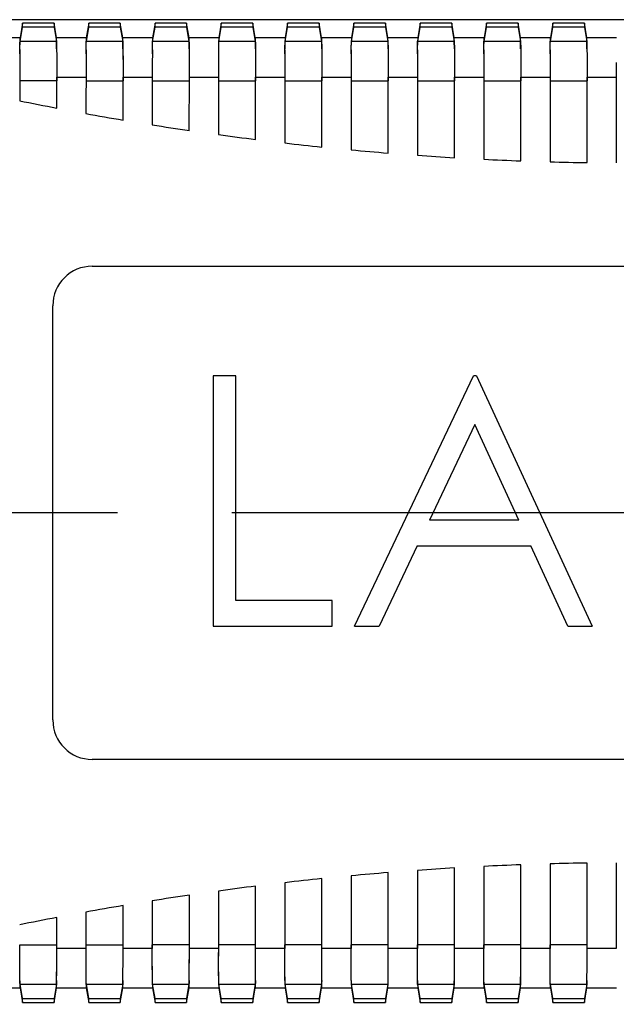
# Model space of a CAD drawing. Header units: millimetres. Extents: x 0 to 210, y 0 to 297.
# Tile 5 of 18: x 69 to 76, y 143 to 156. Entities that reach past the tile are written whole.
import ezdxf
from ezdxf.enums import TextEntityAlignment as Align

# ---------------------------------------------------------------- set-up
doc = ezdxf.new("R2010")
doc.units = ezdxf.units.MM
doc.header["$LTSCALE"] = 19.36
doc.linetypes.add('CENTER', pattern=[0.6, 0.375, -0.075, 0.075, -0.075])
doc.layers.get('0').update_dxf_attribs({"linetype": 'CONTINUOUS'})
doc.layers.add('Z_AXIS', color=7, linetype='CONTINUOUS')
doc.layers.add('Z_DIM_2D', color=7, linetype='CONTINUOUS')
doc.styles.add('TEXTSTYLE_3', font='tridonic-metric-print-light.otf')
doc.styles.add('TEXTSTYLE_4', font='gdt', dxfattribs={"width": 0.7})
doc.dimstyles.new('DIMSTYLE_1', dxfattribs={"dimtxt": 2.2, "dimasz": 3.5, "dimexe": 1.5, "dimexo": 0, "dimgap": 0.55, "dimtad": 1, "dimdec": 1, "dimlfac": 4, "dimdsep": 46, "dimtxsty": 'TEXTSTYLE_3', "dimblk": '_FILLED', "dimblk1": '_FILLED', "dimblk2": '_FILLED', "dimcen": 0.09, "dimclrt": 5, "dimadec": 4, "dimazin": 2, "dimtol": 1, "dimtp": 0.5, "dimtm": 0.5, "dimtfac": 1, "dimtdec": 1, "dimtofl": 0, "dimtmove": 0, "dimatfit": 3, "dimldrblk": '_FILLED', "dimfxl": 0, "dimtolj": 1, "dimarcsym": 0})
doc.dimstyles.new('DIMSTYLE_2', dxfattribs={"dimtxt": 2.2, "dimasz": 3.5, "dimexe": 1.5, "dimexo": 0, "dimgap": 0.55, "dimtad": 1, "dimdec": 1, "dimlfac": 4, "dimdsep": 46, "dimtxsty": 'TEXTSTYLE_3', "dimblk": '_FILLED', "dimblk1": '_FILLED', "dimblk2": '_FILLED', "dimcen": 0.09, "dimclrt": 5, "dimadec": 4, "dimazin": 2, "dimtp": 0.2, "dimtm": 0.2, "dimtfac": 1, "dimtdec": 1, "dimtofl": 0, "dimtmove": 0, "dimatfit": 3, "dimldrblk": '_FILLED', "dimfxl": 0, "dimtolj": 1, "dimarcsym": 0})

# ---------------------------------------------------------------- blocks, each defined once
blk = doc.blocks.new('*D2')
at = {"layer": 'Z_DIM_2D', "color": 2, "linetype": 'Continuous', "transparency": 16777216}
for p, q in [((61.961, 149.335), (61.961, 134.992)), ((90.961, 149.335), (90.961, 134.992)), ((61.961, 136.492), (76.461, 136.492)), ((90.961, 136.492), (76.461, 136.492))]:
    blk.add_line(p, q, dxfattribs=at)
at = {"layer": 'Z_DIM_2D', "color": 5, "linetype": 'Continuous', "transparency": 16777216}
for s, height, style, p in [('116', 2.2, 'TEXTSTYLE_3', (74.16, 137.042)), ('`', 1.54, 'TEXTSTYLE_4', (77.106, 137.372)), ('0.5', 1.54, 'TEXTSTYLE_3', (79.407, 137.372))]:
    blk.add_text(s, height=height, dxfattribs=dict(at, style=style)).set_placement(p, align=Align.CENTER)
blk = doc.blocks.new('_FILLED')
at = {"color": 0, "linetype": 'ByBlock'}
blk.add_solid([(0, 0), (-1, 0.125), (-1, -0.125)], dxfattribs=at)
blk = doc.blocks.new('_NONE')
blk = doc.blocks.new('*D3')
at = {"layer": 'Z_DIM_2D', "color": 2, "linetype": 'Continuous', "transparency": 16777216}
for p, q in [((90.34, 155.583), (56.435, 155.583)), ((57.935, 155.583), (57.935, 152.459)), ((57.935, 149.335), (57.935, 152.459)), ((61.399, 149.335), (56.435, 149.335))]:
    blk.add_line(p, q, dxfattribs=at)
at = {"layer": 'Z_DIM_2D', "color": 5, "linetype": 'Continuous', "transparency": 16777216, "style": 'TEXTSTYLE_3'}
blk.add_text('25', height=2.2, rotation=90, dxfattribs=at).set_placement((57.385, 152.459), align=Align.CENTER)

msp = doc.modelspace()

# ---------------------------------------------------------------- linework, layer by layer
at = {"color": 7, "linetype": 'Continuous'}
for p, q in [((90.339847, 155.583229), (62.583062, 155.583229)), ((68.701378, 155.540013), (68.670395, 155.353952)), ((68.671038, 155.307745), (68.701378, 155.489945)), ((68.701378, 155.489945), (68.701378, 155.540013)), ((69.101494, 155.540013), (68.701378, 155.540013)), ((69.101494, 155.489945), (68.701378, 155.489945)), ((69.101494, 155.540013), (69.101494, 155.489945)), ((69.13227, 155.355194), (69.101494, 155.540013)), ((69.101494, 155.489945), (69.131834, 155.307745)), ((69.541378, 155.540013), (69.510602, 155.355194)), ((69.511038, 155.307745), (69.541378, 155.489945)), ((69.541378, 155.489945), (69.541378, 155.540013)), ((69.941494, 155.540013), (69.541378, 155.540013)), ((69.941494, 155.489945), (69.541378, 155.489945)), ((69.941494, 155.540013), (69.941494, 155.489945)), ((69.97227, 155.355194), (69.941494, 155.540013)), ((69.941494, 155.489945), (69.971834, 155.307745)), ((70.381378, 155.540013), (70.350602, 155.355194)), ((70.351038, 155.307745), (70.381378, 155.489945)), ((70.381378, 155.489945), (70.381378, 155.540013)), ((70.781494, 155.540013), (70.381378, 155.540013)), ((70.781494, 155.489945), (70.381378, 155.489945)), ((70.781494, 155.540013), (70.781494, 155.489945)), ((70.81227, 155.355194), (70.781494, 155.540013)), ((70.781494, 155.489945), (70.811834, 155.307745)), ((71.221378, 155.540013), (71.190602, 155.355194)), ((71.191038, 155.307745), (71.221378, 155.489945)), ((71.221378, 155.489945), (71.221378, 155.540013)), ((71.621494, 155.540013), (71.221378, 155.540013)), ((71.621494, 155.489945), (71.221378, 155.489945)), ((71.621494, 155.540013), (71.621494, 155.489945)), ((71.65227, 155.355194), (71.621494, 155.540013)), ((71.621494, 155.489945), (71.651834, 155.307745)), ((72.061378, 155.540013), (72.030602, 155.355194)), ((72.031038, 155.307745), (72.061378, 155.489945)), ((72.061378, 155.489945), (72.061378, 155.540013)), ((72.461494, 155.540013), (72.061378, 155.540013)), ((72.461494, 155.489945), (72.061378, 155.489945)), ((72.461494, 155.540013), (72.461494, 155.489945)), ((72.49227, 155.355194), (72.461494, 155.540013)), ((72.461494, 155.489945), (72.491834, 155.307745)), ((72.901378, 155.540013), (72.870602, 155.355194)), ((72.871038, 155.307745), (72.901378, 155.489945)), ((72.901378, 155.489945), (72.901378, 155.540013)), ((73.301494, 155.540013), (72.901378, 155.540013)), ((73.301494, 155.489945), (72.901378, 155.489945)), ((73.301494, 155.540013), (73.301494, 155.489945)), ((73.33227, 155.355194), (73.301494, 155.540013)), ((73.301494, 155.489945), (73.331834, 155.307745)), ((73.741378, 155.540013), (73.710602, 155.355194)), ((73.711038, 155.307745), (73.741378, 155.489945)), ((73.741378, 155.489945), (73.741378, 155.540013)), ((74.141494, 155.540013), (73.741378, 155.540013)), ((74.141494, 155.489945), (73.741378, 155.489945)), ((74.141494, 155.540013), (74.141494, 155.489945)), ((74.17227, 155.355194), (74.141494, 155.540013)), ((74.141494, 155.489945), (74.171834, 155.307745)), ((74.581378, 155.540013), (74.550602, 155.355194)), ((74.551038, 155.307745), (74.581378, 155.489945)), ((74.581378, 155.489945), (74.581378, 155.540013)), ((74.981494, 155.540013), (74.581378, 155.540013)), ((74.981494, 155.489945), (74.581378, 155.489945)), ((74.981494, 155.540013), (74.981494, 155.489945)), ((75.01227, 155.355194), (74.981494, 155.540013)), ((74.981494, 155.489945), (75.011834, 155.307745)), ((75.421378, 155.540013), (75.390602, 155.355194)), ((75.391038, 155.307745), (75.421378, 155.489945)), ((75.421378, 155.489945), (75.421378, 155.540013)), ((75.821494, 155.540013), (75.421378, 155.540013)), ((75.821494, 155.489945), (75.421378, 155.489945)), ((75.821494, 155.540013), (75.821494, 155.489945)), ((75.85227, 155.355194), (75.821494, 155.540013)), ((75.821494, 155.489945), (75.851834, 155.307745)), ((68.668102, 155.152605), (68.668192, 155.265111)), ((69.134589, 155.261677), (69.135275, 155.078665)), ((69.508102, 155.152605), (69.508283, 155.261677)), ((69.50872, 155.214228), (69.508992, 155.309338)), ((69.974589, 155.261677), (69.975275, 155.078665)), ((70.348102, 155.152605), (70.348283, 155.261677)), ((70.34872, 155.214228), (70.348992, 155.309338)), ((70.814589, 155.261677), (70.815275, 155.078665)), ((71.188102, 155.152605), (71.188283, 155.261677)), ((71.18872, 155.214228), (71.188992, 155.309338)), ((71.654589, 155.261677), (71.655275, 155.078665)), ((72.028102, 155.152605), (72.028283, 155.261677)), ((72.02872, 155.214228), (72.028992, 155.309338)), ((72.494589, 155.261677), (72.495275, 155.078665)), ((72.868102, 155.152605), (72.868283, 155.261677)), ((72.86872, 155.214228), (72.868992, 155.309338)), ((73.334589, 155.261677), (73.335275, 155.078665)), ((73.708102, 155.152605), (73.708283, 155.261677)), ((73.70872, 155.214228), (73.708992, 155.309338)), ((74.174589, 155.261677), (74.175275, 155.078665)), ((74.548102, 155.152605), (74.548283, 155.261677)), ((74.54872, 155.214228), (74.548992, 155.309338)), ((75.014589, 155.261677), (75.015275, 155.078665)), ((75.388102, 155.152605), (75.388283, 155.261677)), ((75.38872, 155.214228), (75.388992, 155.309338)), ((75.854589, 155.261677), (75.855275, 155.078665)), ((68.667605, 155.206568), (68.667219, 154.995057)), ((69.135711, 155.126113), (69.135969, 154.808431)), ((69.507665, 155.200053), (69.507219, 154.995057)), ((69.975711, 155.126113), (69.975969, 154.80843)), ((70.347665, 155.200053), (70.347219, 154.995057)), ((70.815711, 155.126113), (70.815969, 154.80843)), ((71.187665, 155.200053), (71.187219, 154.995057)), ((71.655711, 155.126113), (71.655969, 154.808431)), ((72.027665, 155.200053), (72.027219, 154.995057)), ((72.495711, 155.126113), (72.495969, 154.808431)), ((72.867665, 155.200053), (72.867219, 154.995057)), ((73.335711, 155.126113), (73.335969, 154.808431)), ((73.707665, 155.200053), (73.707219, 154.995057)), ((74.175711, 155.126113), (74.175969, 154.808431)), ((74.547665, 155.200053), (74.547219, 154.995057)), ((75.015711, 155.126113), (75.015969, 154.808431)), ((75.387665, 155.200053), (75.387219, 154.995057)), ((75.855711, 155.126113), (75.855969, 154.808431)), ((68.666767, 155.056898), (68.666467, 154.555776)), ((69.506782, 155.042505), (69.506467, 154.393741)), ((70.346782, 155.042505), (70.346467, 154.250732)), ((71.186782, 155.042505), (71.186467, 154.126537)), ((72.026782, 155.042505), (72.026467, 154.020977)), ((72.866782, 155.042505), (72.866467, 153.933897)), ((73.706782, 155.042505), (73.706467, 153.865174)), ((74.546782, 155.042505), (74.546467, 153.814711)), ((75.386782, 155.042505), (75.386467, 153.782437)), ((76.226782, 155.042505), (76.226467, 153.768206)), ((69.13597, 154.46285), (69.136405, 154.855879)), ((69.975969, 154.311478), (69.976405, 154.855879)), ((70.815969, 154.179009), (70.816405, 154.855879)), ((71.655969, 154.06525), (71.656405, 154.855879)), ((72.495969, 153.970036), (72.496405, 154.855879)), ((73.335969, 153.89323), (73.336405, 154.855879)), ((74.175969, 153.834723), (74.176405, 154.855879)), ((75.015969, 153.794434), (75.016405, 154.855879)), ((75.855969, 153.772304), (75.856405, 154.855879)), ((69.586436, 152.459539), (83.586436, 152.459539)), ((69.086436, 146.709539), (69.086436, 151.959539)), ((71.118491, 151.071736), (71.118491, 147.896736)), ((71.403427, 151.071736), (71.118491, 151.071736)), ((71.403427, 148.222377), (71.403427, 151.071736)), ((72.909517, 147.896736), (74.415606, 151.071736)), ((74.456311, 151.071736), (74.415606, 151.071736)), ((74.456311, 151.071736), (75.921696, 147.896736)), ((74.432779, 150.452891), (73.857819, 149.240005)), ((74.992474, 149.240005), (74.432779, 150.452891)), ((74.992474, 149.240005), (73.857819, 149.240005)), ((73.703267, 148.914364), (73.220529, 147.896736)), ((73.703267, 148.914364), (75.142574, 148.914364)), ((75.611955, 147.896736), (75.142574, 148.914364)), ((72.624581, 148.222377), (71.403427, 148.222377)), ((72.624581, 147.896736), (72.624581, 148.222377)), ((71.118491, 147.896736), (72.624581, 147.896736)), ((72.909517, 147.896736), (73.220529, 147.896736)), ((75.611955, 147.896736), (75.921696, 147.896736)), ((83.586436, 146.209539), (69.586436, 146.209539)), ((74.546467, 144.854364), (74.546467, 143.813199)), ((75.01609, 143.626572), (75.016405, 144.874657)), ((75.386467, 144.88664), (75.386467, 143.813199)), ((75.85609, 143.626572), (75.856405, 144.896779)), ((76.226467, 144.900772), (76.226467, 143.813199)), ((72.866467, 144.735177), (72.866467, 143.813199)), ((73.33609, 143.626572), (73.336405, 144.775877)), ((73.706467, 144.803901), (73.706467, 143.813199)), ((74.17609, 143.626572), (74.176405, 144.834375)), ((71.65609, 143.626572), (71.656405, 144.603873)), ((72.026467, 144.648097), (72.026467, 143.813199)), ((72.49609, 143.626572), (72.496405, 144.699079)), ((70.81609, 143.626572), (70.816405, 144.490122)), ((71.186467, 144.542535), (71.186554, 143.716251)), ((69.97609, 143.626572), (69.976405, 144.357661)), ((70.346467, 144.41834), (70.346467, 143.813199)), ((69.506467, 144.27533), (69.506467, 143.813199)), ((69.13609, 143.626572), (69.136405, 144.206296)), ((68.667126, 143.532752), (68.666903, 143.860647)), ((69.507161, 143.542965), (69.506903, 143.860647)), ((70.347161, 143.542965), (70.346903, 143.860647)), ((72.027161, 143.542965), (72.026903, 143.860647)), ((72.867161, 143.542965), (72.866903, 143.860647)), ((73.707161, 143.542965), (73.706903, 143.860647)), ((74.547161, 143.542965), (74.546903, 143.860647)), ((75.387161, 143.542965), (75.386903, 143.860647)), ((71.187665, 143.469024), (71.18699, 143.763699)), ((69.135207, 143.469024), (69.135653, 143.674021)), ((69.975207, 143.469024), (69.975653, 143.674021)), ((70.815207, 143.469024), (70.815653, 143.674021)), ((71.655207, 143.469024), (71.655653, 143.674021)), ((72.495207, 143.469024), (72.495653, 143.674021)), ((73.335207, 143.469024), (73.335653, 143.674021)), ((74.175207, 143.469024), (74.175653, 143.674021)), ((75.015207, 143.469024), (75.015653, 143.674021)), ((75.855711, 143.542965), (75.855653, 143.674021)), ((68.668192, 143.403967), (68.667597, 143.590413)), ((69.134589, 143.407401), (69.13477, 143.516473)), ((69.508283, 143.407401), (69.507597, 143.590413)), ((69.974589, 143.407401), (69.97477, 143.516473)), ((70.348283, 143.407401), (70.347597, 143.590413)), ((70.814589, 143.407401), (70.81477, 143.516473)), ((71.188283, 143.407401), (71.188102, 143.516473)), ((71.654589, 143.407401), (71.65477, 143.516473)), ((72.028283, 143.407401), (72.027597, 143.590413)), ((72.494589, 143.407401), (72.49477, 143.516473)), ((72.868283, 143.407401), (72.867597, 143.590413)), ((73.334589, 143.407401), (73.33477, 143.516473)), ((73.708283, 143.407401), (73.707597, 143.590413)), ((74.174589, 143.407401), (74.17477, 143.516473)), ((74.548283, 143.407401), (74.547597, 143.590413)), ((75.014589, 143.407401), (75.01477, 143.516473)), ((75.388283, 143.407401), (75.387597, 143.590413)), ((75.854589, 143.407401), (75.855275, 143.590413)), ((68.701378, 143.179133), (68.671038, 143.361332)), ((69.131834, 143.361332), (69.101494, 143.179133)), ((69.508992, 143.359739), (69.50872, 143.454849)), ((69.541378, 143.179133), (69.511038, 143.361332)), ((69.971834, 143.361332), (69.941494, 143.179133)), ((70.348992, 143.359739), (70.34872, 143.454849)), ((70.381378, 143.179133), (70.351038, 143.361332)), ((70.811834, 143.361332), (70.781494, 143.179133)), ((71.188992, 143.359739), (71.18872, 143.454849)), ((71.221378, 143.179133), (71.191038, 143.361332)), ((71.651834, 143.361332), (71.621494, 143.179133)), ((72.028992, 143.359739), (72.02872, 143.454849)), ((72.061378, 143.179133), (72.031038, 143.361332)), ((72.491834, 143.361332), (72.461494, 143.179133)), ((72.868992, 143.359739), (72.86872, 143.454849)), ((72.901378, 143.179133), (72.871038, 143.361332)), ((73.331834, 143.361332), (73.301494, 143.179133)), ((73.708992, 143.359739), (73.70872, 143.454849)), ((73.741378, 143.179133), (73.711038, 143.361332)), ((74.171834, 143.361332), (74.141494, 143.179133)), ((74.548992, 143.359739), (74.54872, 143.454849)), ((74.581378, 143.179133), (74.551038, 143.361332)), ((75.011834, 143.361332), (74.981494, 143.179133)), ((75.388992, 143.359739), (75.38872, 143.454849)), ((75.421378, 143.179133), (75.391038, 143.361332)), ((75.851834, 143.361332), (75.821494, 143.179133)), ((68.670395, 143.315126), (68.701378, 143.129064)), ((69.101494, 143.129064), (69.13227, 143.313884)), ((69.510602, 143.313884), (69.541378, 143.129064)), ((69.941494, 143.129064), (69.97227, 143.313884)), ((70.350602, 143.313884), (70.381378, 143.129064)), ((70.781494, 143.129064), (70.81227, 143.313884)), ((71.190602, 143.313884), (71.221378, 143.129064)), ((71.621494, 143.129064), (71.65227, 143.313884)), ((72.030602, 143.313884), (72.061378, 143.129064)), ((72.461494, 143.129064), (72.49227, 143.313884)), ((72.870602, 143.313884), (72.901378, 143.129064)), ((73.301494, 143.129064), (73.33227, 143.313884)), ((73.710602, 143.313884), (73.741378, 143.129064)), ((74.141494, 143.129064), (74.17227, 143.313884)), ((74.550602, 143.313884), (74.581378, 143.129064)), ((74.981494, 143.129064), (75.01227, 143.313884)), ((75.390602, 143.313884), (75.421378, 143.129064)), ((75.821494, 143.129064), (75.85227, 143.313884)), ((68.701378, 143.129064), (68.701378, 143.179133)), ((68.701378, 143.179133), (69.101494, 143.179133)), ((68.701378, 143.129064), (69.101494, 143.129064)), ((69.101494, 143.179133), (69.101494, 143.129064)), ((69.541378, 143.129064), (69.541378, 143.179133)), ((69.541378, 143.179133), (69.941494, 143.179133)), ((69.541378, 143.129064), (69.941494, 143.129064)), ((69.941494, 143.179133), (69.941494, 143.129064)), ((70.381378, 143.129064), (70.381378, 143.179133)), ((70.381378, 143.179133), (70.781494, 143.179133)), ((70.381378, 143.129064), (70.781494, 143.129064)), ((70.781494, 143.179133), (70.781494, 143.129064)), ((71.221378, 143.129064), (71.221378, 143.179133)), ((71.221378, 143.179133), (71.621494, 143.179133)), ((71.221378, 143.129064), (71.621494, 143.129064)), ((71.621494, 143.179133), (71.621494, 143.129064)), ((72.061378, 143.129064), (72.061378, 143.179133)), ((72.061378, 143.179133), (72.461494, 143.179133)), ((72.061378, 143.129064), (72.461494, 143.129064)), ((72.461494, 143.179133), (72.461494, 143.129064)), ((72.901378, 143.129064), (72.901378, 143.179133)), ((72.901378, 143.179133), (73.301494, 143.179133)), ((72.901378, 143.129064), (73.301494, 143.129064)), ((73.301494, 143.179133), (73.301494, 143.129064)), ((73.741378, 143.129064), (73.741378, 143.179133)), ((73.741378, 143.179133), (74.141494, 143.179133)), ((73.741378, 143.129064), (74.141494, 143.129064)), ((74.141494, 143.179133), (74.141494, 143.129064)), ((74.581378, 143.129064), (74.581378, 143.179133)), ((74.581378, 143.179133), (74.981494, 143.179133)), ((74.581378, 143.129064), (74.981494, 143.129064)), ((74.981494, 143.179133), (74.981494, 143.129064)), ((75.421378, 143.129064), (75.421378, 143.179133)), ((75.421378, 143.179133), (75.821494, 143.179133)), ((75.421378, 143.129064), (75.821494, 143.129064)), ((75.821494, 143.179133), (75.821494, 143.129064))]:
    msp.add_line(p, q, dxfattribs=at)
at = {"color": 9, "linetype": 'Continuous'}
for p, q in [((68.670395, 155.353952), (65.922611, 155.353683)), ((69.510602, 155.355194), (69.13227, 155.355194)), ((70.350602, 155.355194), (69.97227, 155.355194)), ((71.190602, 155.355194), (70.81227, 155.355194)), ((72.030602, 155.355194), (71.65227, 155.355194)), ((72.870602, 155.355194), (72.49227, 155.355194)), ((73.710602, 155.355194), (73.33227, 155.355194)), ((74.550602, 155.355194), (74.17227, 155.355194)), ((75.390602, 155.355194), (75.01227, 155.355194)), ((76.230602, 155.355194), (75.85227, 155.355194)), ((69.131834, 155.307745), (68.671038, 155.307745)), ((69.971834, 155.307745), (69.511038, 155.307745)), ((70.811834, 155.307745), (70.351038, 155.307745)), ((71.651834, 155.307745), (71.191038, 155.307745)), ((72.491834, 155.307745), (72.031038, 155.307745)), ((73.331834, 155.307745), (72.871038, 155.307745)), ((74.171834, 155.307745), (73.711038, 155.307745)), ((75.011834, 155.307745), (74.551038, 155.307745)), ((75.851834, 155.307745), (75.391038, 155.307745)), ((69.136405, 154.855879), (69.506467, 154.855879)), ((69.976405, 154.855879), (70.346467, 154.855879)), ((70.816405, 154.855879), (71.186467, 154.855879)), ((71.656405, 154.855879), (72.026467, 154.855879)), ((72.496405, 154.855879), (72.866467, 154.855879)), ((73.336405, 154.855879), (73.706467, 154.855879)), ((74.176405, 154.855879), (74.546467, 154.855879)), ((75.016405, 154.855879), (75.386467, 154.855879)), ((75.856405, 154.855879), (76.226467, 154.855879)), ((69.135969, 154.808431), (68.666902, 154.808431)), ((69.506903, 154.808431), (69.975969, 154.808431)), ((70.346903, 154.808431), (70.815969, 154.808431)), ((71.186903, 154.808431), (71.655969, 154.808431)), ((72.026903, 154.808431), (72.495969, 154.808431)), ((72.866903, 154.808431), (73.335969, 154.808431)), ((73.706903, 154.808431), (74.175969, 154.808431)), ((74.546903, 154.808431), (75.015969, 154.808431)), ((75.386903, 154.808431), (75.855969, 154.808431)), ((68.666902, 143.860647), (69.135969, 143.860647)), ((69.506902, 143.860647), (69.975969, 143.860647)), ((70.815969, 143.860647), (70.346903, 143.860647)), ((71.655969, 143.860647), (71.186903, 143.860647)), ((72.495969, 143.860647), (72.026903, 143.860647)), ((73.335969, 143.860647), (72.866903, 143.860647)), ((74.175969, 143.860647), (73.706903, 143.860647)), ((75.015969, 143.860647), (74.546903, 143.860647)), ((75.855969, 143.860647), (75.386903, 143.860647)), ((69.506467, 143.813199), (69.136405, 143.813199)), ((70.346467, 143.813199), (69.976405, 143.813199)), ((71.186467, 143.813199), (70.816405, 143.813199)), ((72.026467, 143.813199), (71.656405, 143.813199)), ((72.866467, 143.813199), (72.496405, 143.813199)), ((73.706467, 143.813199), (73.336405, 143.813199)), ((74.546467, 143.813199), (74.176405, 143.813199)), ((75.386467, 143.813199), (75.016405, 143.813199)), ((76.226467, 143.813199), (75.856405, 143.813199)), ((68.671038, 143.361332), (69.131834, 143.361332)), ((69.511038, 143.361332), (69.971834, 143.361332)), ((70.351038, 143.361332), (70.811834, 143.361332)), ((71.191038, 143.361332), (71.651834, 143.361332)), ((72.031038, 143.361332), (72.491834, 143.361332)), ((72.871038, 143.361332), (73.331834, 143.361332)), ((73.711038, 143.361332), (74.171834, 143.361332)), ((74.551038, 143.361332), (75.011834, 143.361332)), ((75.391038, 143.361332), (75.851834, 143.361332)), ((65.851405, 143.315125), (68.670395, 143.315126)), ((69.13227, 143.313884), (69.510602, 143.313884)), ((69.97227, 143.313884), (70.350602, 143.313884)), ((70.81227, 143.313884), (71.190602, 143.313884)), ((71.65227, 143.313884), (72.030602, 143.313884)), ((72.49227, 143.313884), (72.870602, 143.313884)), ((73.33227, 143.313884), (73.710602, 143.313884)), ((74.17227, 143.313884), (74.550602, 143.313884)), ((75.01227, 143.313884), (75.390602, 143.313884)), ((75.85227, 143.313884), (76.230602, 143.313884))]:
    msp.add_line(p, q, dxfattribs=at)
at = {"color": 7, "linetype": 'Continuous'}
for points in [[(68.670395, 155.353952), (68.669597, 155.339703), (68.668866, 155.310389), (68.668192, 155.265111)], [(69.134152, 155.214228), (69.13388, 155.309338), (69.13311, 155.340195), (69.13227, 155.355194)], [(69.510602, 155.355194), (69.509762, 155.340195), (69.508992, 155.309338)], [(69.974152, 155.214228), (69.97388, 155.309338), (69.97311, 155.340195), (69.97227, 155.355194)], [(70.350602, 155.355194), (70.349762, 155.340195), (70.348992, 155.309338)], [(70.814152, 155.214228), (70.81388, 155.309338), (70.81311, 155.340195), (70.81227, 155.355194)], [(71.190602, 155.355194), (71.189762, 155.340195), (71.188992, 155.309338)], [(71.654152, 155.214228), (71.65388, 155.309338), (71.65311, 155.340195), (71.65227, 155.355194)], [(72.030602, 155.355194), (72.029762, 155.340195), (72.028992, 155.309338)], [(72.494152, 155.214228), (72.49388, 155.309338), (72.49311, 155.340195), (72.49227, 155.355194)], [(72.870602, 155.355194), (72.869762, 155.340195), (72.868992, 155.309338)], [(73.334152, 155.214228), (73.33388, 155.309338), (73.33311, 155.340195), (73.33227, 155.355194)], [(73.710602, 155.355194), (73.709762, 155.340195), (73.708992, 155.309338)], [(74.174152, 155.214228), (74.17388, 155.309338), (74.17311, 155.340195), (74.17227, 155.355194)], [(74.550602, 155.355194), (74.549762, 155.340195), (74.548992, 155.309338)], [(75.014152, 155.214228), (75.01388, 155.309338), (75.01311, 155.340195), (75.01227, 155.355194)], [(75.390602, 155.355194), (75.389762, 155.340195), (75.388992, 155.309338)], [(75.854152, 155.214228), (75.85388, 155.309338), (75.85311, 155.340195), (75.85227, 155.355194)], [(68.66872, 155.214228), (68.669428, 155.26189), (68.670198, 155.292746), (68.671038, 155.307745)], [(69.131834, 155.307745), (69.132674, 155.292746), (69.133443, 155.26189)], [(69.509428, 155.26189), (69.510198, 155.292746), (69.511038, 155.307745)], [(69.971834, 155.307745), (69.972674, 155.292746), (69.973443, 155.26189)], [(70.349428, 155.26189), (70.350198, 155.292746), (70.351038, 155.307745)], [(70.811834, 155.307745), (70.812674, 155.292746), (70.813443, 155.26189)], [(71.189428, 155.26189), (71.190198, 155.292746), (71.191038, 155.307745)], [(71.651834, 155.307745), (71.652674, 155.292746), (71.653443, 155.26189)], [(72.029428, 155.26189), (72.030198, 155.292746), (72.031038, 155.307745)], [(72.491834, 155.307745), (72.492674, 155.292746), (72.493443, 155.26189)], [(72.869428, 155.26189), (72.870198, 155.292746), (72.871038, 155.307745)], [(73.331834, 155.307745), (73.332674, 155.292746), (73.333443, 155.26189)], [(73.709428, 155.26189), (73.710198, 155.292746), (73.711038, 155.307745)], [(74.171834, 155.307745), (74.172674, 155.292746), (74.173443, 155.26189)], [(74.549428, 155.26189), (74.550198, 155.292746), (74.551038, 155.307745)], [(75.011834, 155.307745), (75.012674, 155.292746), (75.013443, 155.26189)], [(75.389428, 155.26189), (75.390198, 155.292746), (75.391038, 155.307745)], [(75.851834, 155.307745), (75.852674, 155.292746), (75.853443, 155.26189)], [(68.668192, 143.403967), (68.668866, 143.358688), (68.669597, 143.329375), (68.670395, 143.315126)], [(68.671038, 143.361332), (68.670198, 143.376331), (68.669428, 143.407187), (68.66872, 143.454849)], [(69.133443, 143.407187), (69.132674, 143.376331), (69.131834, 143.361332)], [(69.13227, 143.313884), (69.13311, 143.328883), (69.13388, 143.359739), (69.134152, 143.454849)], [(69.508992, 143.359739), (69.509762, 143.328883), (69.510602, 143.313884)], [(69.511038, 143.361332), (69.510198, 143.376331), (69.509428, 143.407187)], [(69.973443, 143.407187), (69.972674, 143.376331), (69.971834, 143.361332)], [(69.97227, 143.313884), (69.97311, 143.328883), (69.97388, 143.359739), (69.974152, 143.454849)], [(70.348992, 143.359739), (70.349762, 143.328883), (70.350602, 143.313884)], [(70.351038, 143.361332), (70.350198, 143.376331), (70.349428, 143.407187)], [(70.813443, 143.407187), (70.812674, 143.376331), (70.811834, 143.361332)], [(70.81227, 143.313884), (70.81311, 143.328883), (70.81388, 143.359739), (70.814152, 143.454849)], [(71.188992, 143.359739), (71.189762, 143.328883), (71.190602, 143.313884)], [(71.191038, 143.361332), (71.190198, 143.376331), (71.189428, 143.407187)], [(71.653443, 143.407187), (71.652674, 143.376331), (71.651834, 143.361332)], [(71.65227, 143.313884), (71.65311, 143.328883), (71.65388, 143.359739), (71.654152, 143.454849)], [(72.028992, 143.359739), (72.029762, 143.328883), (72.030602, 143.313884)], [(72.031038, 143.361332), (72.030198, 143.376331), (72.029428, 143.407187)], [(72.493443, 143.407187), (72.492674, 143.376331), (72.491834, 143.361332)], [(72.49227, 143.313884), (72.49311, 143.328883), (72.49388, 143.359739), (72.494152, 143.454849)], [(72.868992, 143.359739), (72.869762, 143.328883), (72.870602, 143.313884)], [(72.871038, 143.361332), (72.870198, 143.376331), (72.869428, 143.407187)], [(73.333443, 143.407187), (73.332674, 143.376331), (73.331834, 143.361332)], [(73.33227, 143.313884), (73.33311, 143.328883), (73.33388, 143.359739), (73.334152, 143.454849)], [(73.708992, 143.359739), (73.709762, 143.328883), (73.710602, 143.313884)], [(73.711038, 143.361332), (73.710198, 143.376331), (73.709428, 143.407187)], [(74.173443, 143.407187), (74.172674, 143.376331), (74.171834, 143.361332)], [(74.17227, 143.313884), (74.17311, 143.328883), (74.17388, 143.359739), (74.174152, 143.454849)], [(74.548992, 143.359739), (74.549762, 143.328883), (74.550602, 143.313884)], [(74.551038, 143.361332), (74.550198, 143.376331), (74.549428, 143.407187)], [(75.013443, 143.407187), (75.012674, 143.376331), (75.011834, 143.361332)], [(75.01227, 143.313884), (75.01311, 143.328883), (75.01388, 143.359739), (75.014152, 143.454849)], [(75.388992, 143.359739), (75.389762, 143.328883), (75.390602, 143.313884)], [(75.391038, 143.361332), (75.390198, 143.376331), (75.389428, 143.407187)], [(75.853443, 143.407187), (75.852674, 143.376331), (75.851834, 143.361332)], [(75.85227, 143.313884), (75.85311, 143.328883), (75.85388, 143.359739), (75.854152, 143.454849)]]:
    msp.add_lwpolyline(points, dxfattribs=at)
for centre, radius, start, end in [((76.461436, 192.706849), 38.939252, 258.4523554, 259.1572409), ((76.461436, 192.706849), 38.939252, 259.7111536, 260.4131605), ((76.461436, 192.706849), 38.939252, 260.9649504, 261.6644464), ((76.461436, 192.706849), 38.939252, 262.2143989, 262.9117404), ((76.461436, 192.706849), 38.939252, 263.4601324, 264.1556665), ((76.461436, 192.706849), 38.939252, 264.7027681, 265.3968337), ((76.461436, 192.706849), 38.939252, 265.9429097, 266.6358396), ((76.461436, 192.706849), 38.939252, 267.1811501, 267.8732722), ((76.461436, 192.706849), 38.939252, 268.4180741, 269.1097128), ((69.586436, 151.959539), 0.5, 90, 180), ((69.586436, 146.709539), 0.5, 180, 270), ((76.461436, 105.962229), 38.939252, 92.126728, 92.8188502), ((76.461436, 105.962229), 38.939252, 90.8902872, 91.581926), ((76.461436, 105.962229), 38.939252, 94.603167, 95.2972328), ((76.461436, 105.962229), 38.939252, 93.3641608, 94.0570908), ((76.461436, 105.962229), 38.939252, 97.0882613, 97.7856032), ((76.461436, 105.962229), 38.939252, 95.8443347, 96.5398691), ((76.461436, 105.962229), 38.939252, 98.335556, 99.0350524), ((76.461436, 105.962229), 38.939252, 99.5868427, 100.2888501), ((76.461436, 105.962229), 38.939252, 100.8427632, 101.5476493)]:
    msp.add_arc(centre, radius, start, end, dxfattribs=at)
at = {"layer": 'Z_AXIS', "color": 7, "linetype": 'CENTER'}
msp.add_line((90.23209, 149.334539), (62.488675, 149.334539), dxfattribs=at)

# ---------------------------------------------------------------- dimensions: what is measured, and where the dimension line sits
at = {"layer": 'Z_DIM_2D', "color": 2, "linetype": 'Continuous'}
dim = msp.add_linear_dim(base=(57.93454, 149.334539), p1=(90.339847, 155.583229), p2=(61.398936, 149.334539), angle=270, dimstyle='DIMSTYLE_2', override={"dimblk1": 'NONE', "dimblk2": 'NONE', "dimsah": 1}, dxfattribs=at)
dim.commit()
dim.dimension.update_dxf_attribs({"geometry": '*D3', "text_midpoint": (57.93454, 152.428394), "dimtype": 160})
dim = msp.add_linear_dim(base=(90.961436, 136.492058), p1=(61.961436, 149.334539), p2=(90.961436, 149.334539), dimstyle='DIMSTYLE_1', override={"dimblk1": 'NONE', "dimblk2": 'NONE', "dimsah": 1}, dxfattribs=at)
dim.commit()
dim.dimension.update_dxf_attribs({"geometry": '*D2', "text_midpoint": (76.461436, 136.492058), "dimtype": 160})

doc.saveas('drawing.dxf')
